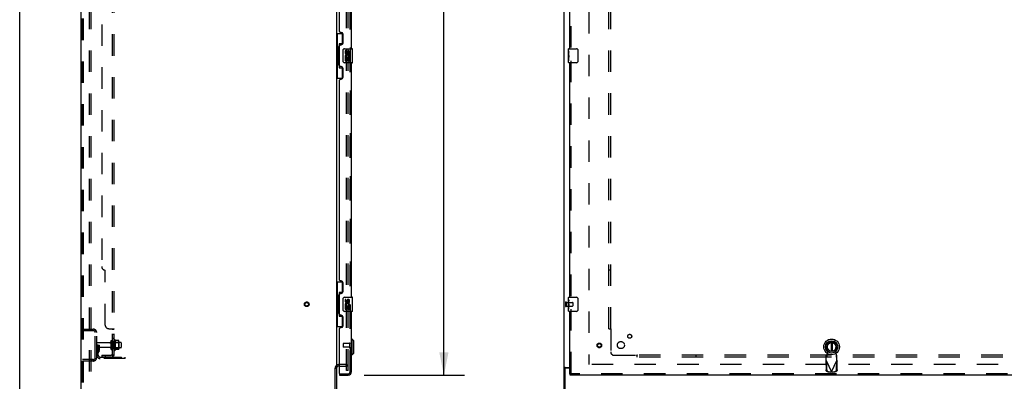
# Model space of a CAD drawing. Header units: inches. Extents: x 0 to 274, y 0 to 177.
# Tile 13 of 138: x 0 to 69, y 60 to 85. Entities that reach past the tile are written whole.
import ezdxf

# ---------------------------------------------------------------- set-up
doc = ezdxf.new("R2010")
doc.units = ezdxf.units.IN
doc.header["$LTSCALE"] = 15.069778
doc.header["$MEASUREMENT"] = 0
doc.linetypes.add('HIDDEN', pattern=[0.2, 0.1, -0.1])
doc.layers.get('0').update_dxf_attribs({"linetype": 'CONTINUOUS'})
for name, color, linetype in [('DEFAULT_2', 8, 'HIDDEN'), ('DIMENSIONS', 7, 'CONTINUOUS'), ('LEFT_OR_SECONDARY_DOOR_ASSEMBLY', 7, 'CONTINUOUS'), ('RIGHT_OR_MAIN_DOOR_ASSEMBLY', 7, 'CONTINUOUS'), ('SUBPANEL', 7, 'CONTINUOUS')]:
    doc.layers.add(name, color=color, linetype=linetype)
doc.styles.get("Standard").update_dxf_attribs({"font": 'arial.ttf'})
doc.dimstyles.new('DIMSTYLE_1', dxfattribs={"dimtxt": 1.208806, "dimasz": 1.611741, "dimexe": 0.09, "dimexo": 0.07, "dimgap": 0.0375, "dimtad": 0, "dimtih": 1, "dimtoh": 1, "dimzin": 4, "dimdsep": 46, "dimtxsty": 'Standard', "dimblk": '_FILLED', "dimblk1": '_FILLED', "dimblk2": '_FILLED', "dimcen": 0.09, "dimadec": 3, "dimazin": 1, "dimtfac": 1, "dimtdec": 3, "dimtofl": 0, "dimtmove": 0, "dimatfit": 3, "dimldrblk": '_FILLED', "dimfxl": 0, "dimtolj": 1, "dimtzin": 4, "dimarcsym": 0})

# ---------------------------------------------------------------- blocks, each defined once
blk = doc.blocks.new('_FILLED')
at = {"color": 0, "linetype": 'ByBlock'}
blk.add_solid([(0, 0), (-1, 0.2), (-1, -0.2)], dxfattribs=at)
blk = doc.blocks.new('*D9')
at = {"layer": 'DIMENSIONS', "color": 2, "linetype": 'Continuous'}
for p, q in [((24.264, 122.446), (31.334, 122.446)), ((29.884, 122.446), (29.884, 92.959)), ((29.884, 59.946), (29.884, 88.728)), ((24.264, 59.946), (31.334, 59.946))]:
    blk.add_line(p, q, dxfattribs=at)
at = {"layer": 'DIMENSIONS', "color": 2, "linetype": 'Continuous', "xscale": 1.6117409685, "yscale": 1.6117409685, "zscale": 1.6117409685}
for p, rotation in [((29.884, 122.446), 90), ((29.884, 59.946), 270)]:
    blk.add_blockref('_FILLED', p, dxfattribs=dict(at, rotation=rotation))
at = {"layer": 'DIMENSIONS', "color": 2, "linetype": 'Continuous', "insert": (29.884, 92.355), "char_height": 1.2088, "width": 6.18333, "attachment_point": 2, "line_spacing_factor": 0.9}
blk.add_mtext('62.50\\PDOORS', dxfattribs=at)

msp = doc.modelspace()

# ---------------------------------------------------------------- linework, layer by layer
at = {"color": 7, "linetype": 'Continuous'}
for p, q in [((0, 0), (0, 177.292)), ((4.324, 53.3), (4.324, 125.092)), ((38.355, 53.3), (38.355, 125.092)), ((22.324, 121.904), (22.324, 60.489)), ((22.22, 53.425), (22.22, 60.448)), ((22.22, 60.437), (22.324, 60.437)), ((22.324, 60.45), (22.324, 53.443)), ((22.466, 60.696), (22.528, 60.696)), ((22.528, 60.592), (22.466, 60.592)), ((38.407, 60.374), (38.407, 53.196)), ((38.425, 60.489), (38.73, 60.489)), ((38.73, 60.437), (38.469, 60.437))]:
    msp.add_line(p, q, dxfattribs=at)
for points in [[(38.39, 60.474), (38.386, 60.473), (38.382, 60.471), (38.379, 60.47), (38.375, 60.469), (38.372, 60.467), (38.369, 60.466), (38.366, 60.464), (38.364, 60.463), (38.362, 60.461), (38.36, 60.459), (38.358, 60.458), (38.357, 60.456), (38.356, 60.454), (38.355, 60.452), (38.355, 60.45), (38.355, 60.448)], [(38.425, 60.489), (38.422, 60.487), (38.42, 60.486), (38.417, 60.484), (38.414, 60.483), (38.41, 60.481), (38.407, 60.48), (38.402, 60.478), (38.398, 60.477), (38.39, 60.474)]]:
    msp.add_lwpolyline(points, dxfattribs=at)
at = {"color": 3, "linetype": 'Continuous'}
msp.add_arc((22.466, 60.45), 0.246, 90, 125.32724, dxfattribs=at)
at = {"color": 7, "linetype": 'Continuous'}
for centre, radius in [((22.466, 60.45), 0.142), ((38.469, 60.374), 0.0625)]:
    msp.add_arc(centre, radius, 90, 180, dxfattribs=at)
at = {"layer": 'DEFAULT_2', "color": 8, "linetype": 'HIDDEN'}
for p, q in [((4.428, 53.414), (4.428, 124.979)), ((4.501, 53.414), (4.501, 124.979)), ((4.899, 125.009), (4.899, 53.384)), ((5.003, 125.009), (5.003, 53.384)), ((23.032, 60.28), (23.032, 122.113)), ((23.136, 60.28), (23.136, 122.113)), ((40.105, 121.696), (40.105, 60.696)), ((38.459, 65.088), (38.459, 64.804)), ((38.502, 65.088), (38.502, 64.804)), ((38.502, 65.07), (38.949, 65.07)), ((38.502, 64.822), (38.949, 64.822)), ((38.959, 65.06), (38.959, 64.832)), ((4.428, 63.196), (5.181, 63.196)), ((5.074, 63.196), (5.074, 63.092)), ((4.428, 63.092), (5.181, 63.092)), ((5.324, 61.193), (5.324, 62.95)), ((5.428, 61.193), (5.428, 62.95)), ((5.532, 62.071), (5.428, 62.071)), ((6.355, 62.236), (5.458, 62.236)), ((6.355, 61.906), (5.458, 61.906)), ((5.518, 61.731), (5.518, 62.071)), ((5.518, 61.896), (5.622, 61.896)), ((5.532, 62.071), (5.622, 62.071)), ((5.532, 61.37), (5.532, 62.071)), ((5.622, 61.731), (5.622, 62.071)), ((6.418, 62.329), (6.418, 61.814)), ((6.528, 62.329), (6.528, 61.814)), ((7.123, 62.259), (6.528, 62.259)), ((7.123, 61.884), (6.528, 61.884)), ((6.653, 61.737), (6.653, 62.405)), ((6.673, 62.255), (6.653, 62.275)), ((6.673, 61.888), (6.653, 61.868)), ((6.673, 62.255), (6.969, 62.255)), ((6.673, 62.255), (6.673, 61.888)), ((6.673, 61.888), (6.969, 61.888)), ((6.723, 62.427), (6.723, 61.715)), ((6.968, 62.39), (6.749, 62.39)), ((6.968, 61.752), (6.749, 61.752)), ((6.969, 62.255), (6.989, 62.275)), ((6.969, 62.255), (6.969, 61.888)), ((6.969, 61.888), (6.989, 61.868)), ((6.989, 62.327), (6.989, 61.816)), ((7.153, 62.229), (7.153, 61.914)), ((5.181, 61.05), (4.428, 61.05)), ((5.074, 61.05), (5.074, 60.946)), ((5.516, 61.725), (5.467, 61.657)), ((5.6, 61.664), (5.551, 61.596)), ((5.674, 61.228), (7.428, 61.228)), ((7.428, 61.124), (5.674, 61.124)), ((6.925, 61.124), (6.925, 61.228)), ((7.181, 61.124), (7.181, 61.228)), ((7.428, 61.124), (7.428, 61.228)), ((5.181, 60.946), (4.428, 60.946)), ((22.95, 60.696), (22.528, 60.696)), ((22.528, 60.592), (22.95, 60.592)), ((74.959, 60.696), (40.021, 60.696)), ((23.136, 60.28), (23.032, 60.28))]:
    msp.add_line(p, q, dxfattribs=at)
for points in [[(6.749, 62.39), (6.748, 62.39), (6.747, 62.39), (6.746, 62.391), (6.745, 62.391), (6.744, 62.391), (6.744, 62.392), (6.743, 62.392), (6.743, 62.392), (6.743, 62.393), (6.742, 62.393), (6.742, 62.393), (6.742, 62.394), (6.741, 62.394), (6.741, 62.394), (6.741, 62.395), (6.741, 62.395), (6.741, 62.395), (6.741, 62.395)], [(6.741, 61.747), (6.741, 61.747), (6.741, 61.748), (6.741, 61.748), (6.741, 61.748), (6.741, 61.748), (6.742, 61.749), (6.742, 61.749), (6.742, 61.749), (6.743, 61.75), (6.743, 61.75), (6.743, 61.75), (6.744, 61.751), (6.744, 61.751), (6.745, 61.751), (6.746, 61.752), (6.747, 61.752), (6.748, 61.752), (6.749, 61.752)], [(6.977, 62.384), (6.976, 62.386), (6.975, 62.387), (6.974, 62.388), (6.972, 62.389), (6.971, 62.39), (6.969, 62.39), (6.968, 62.39)], [(6.977, 61.758), (6.976, 61.757), (6.975, 61.756), (6.974, 61.754), (6.972, 61.754), (6.971, 61.753), (6.969, 61.752), (6.968, 61.752)]]:
    msp.add_lwpolyline(points, dxfattribs=at)
for radius in [0.164, 0.124]:
    msp.add_circle((20.22, 64.946), radius, dxfattribs=at)
for centre, radius, start, end in [((38.48, 65.088), 0.0215, 0, 180), ((38.48, 64.804), 0.0215, 180, 360), ((38.949, 65.06), 0.01, 0, 90), ((38.949, 64.832), 0.01, 270, 360), ((5.181, 62.95), 0.246, 0, 90), ((5.181, 62.95), 0.142, 0, 90), ((6.691, 62.405), 0.0384, 34.44966, 180), ((5.458, 62.206), 0.03, 90, 180), ((5.458, 61.936), 0.03, 180, 270), ((6.355, 62.299), 0.0625, 270, 360), ((6.355, 61.844), 0.0625, 0, 90), ((6.473, 62.329), 0.055, 0, 180), ((6.473, 61.814), 0.055, 180, 360), ((6.691, 61.737), 0.0384, 180, 325.55034), ((6.123, 62.071), 0.698, 27.6814, 30.66313), ((6.123, 62.071), 0.698, 329.33687, 332.3186), ((6.848, 62.327), 0.141, 0, 23.95), ((6.848, 61.816), 0.141, 336.05, 360), ((7.123, 62.229), 0.03, 0, 90), ((7.123, 61.914), 0.03, 270, 360), ((5.181, 61.193), 0.246, 270, 360), ((5.181, 61.193), 0.142, 270, 360), ((5.636, 61.535), 0.208, 144.24611, 180), ((5.674, 61.37), 0.246, 180, 270), ((5.508, 61.731), 0.01, 324.24611, 360), ((5.636, 61.535), 0.104, 144.24611, 180), ((5.674, 61.37), 0.142, 180, 270), ((5.508, 61.731), 0.114, 324.24611, 360), ((22.466, 60.45), 0.246, 125.32724, 180), ((22.95, 60.51), 0.186, 0, 90), ((22.95, 60.51), 0.0823, 0, 90)]:
    msp.add_arc(centre, radius, start, end, dxfattribs=at)
at = {"layer": 'LEFT_OR_SECONDARY_DOOR_ASSEMBLY', "color": 8, "linetype": 'HIDDEN'}
for p, q in [((23.278, 122.2), (23.278, 60.193)), ((38.834, 99.601), (38.834, 82.791)), ((38.834, 82.101), (38.834, 65.291)), ((38.834, 64.601), (38.834, 60.05)), ((22.778, 62.164), (22.778, 61.936)), ((23.235, 62.174), (22.788, 62.174)), ((23.235, 61.926), (22.788, 61.926)), ((23.235, 62.192), (23.235, 61.908)), ((56.922, 61.592), (56.869, 61.887)), ((57.527, 61.887), (57.473, 61.592)), ((56.87, 61.392), (56.824, 61.35)), ((56.824, 60.976), (56.824, 61.35)), ((56.824, 61.195), (56.87, 61.237)), ((56.87, 61.237), (56.87, 61.392)), ((56.884, 61.396), (56.922, 61.592)), ((57.473, 61.592), (57.511, 61.396)), ((57.572, 61.35), (57.526, 61.392)), ((57.526, 61.392), (57.526, 61.237)), ((57.526, 61.237), (57.572, 61.195)), ((57.572, 60.976), (57.572, 61.35)), ((56.796, 60.928), (56.837, 60.948)), ((56.796, 60.928), (56.806, 60.338)), ((56.824, 60.976), (57.198, 60.189)), ((56.837, 60.948), (56.847, 60.358)), ((57.198, 60.189), (57.572, 60.976)), ((57.548, 60.358), (57.558, 60.948)), ((57.558, 60.948), (57.6, 60.928)), ((57.59, 60.338), (57.6, 60.928)), ((22.548, 60.05), (23.135, 60.05)), ((75.625, 60.05), (38.772, 60.05)), ((56.96, 60.179), (57.153, 60.176)), ((57.002, 60.199), (57.195, 60.195)), ((57.195, 60.195), (57.153, 60.176)), ((57.175, 60.182), (57.153, 60.176)), ((57.198, 60.189), (57.175, 60.182)), ((57.22, 60.182), (57.198, 60.189)), ((57.201, 60.195), (57.394, 60.199)), ((57.242, 60.176), (57.201, 60.195)), ((57.242, 60.176), (57.22, 60.182)), ((57.242, 60.176), (57.435, 60.179))]:
    msp.add_line(p, q, dxfattribs=at)
at = {"layer": 'LEFT_OR_SECONDARY_DOOR_ASSEMBLY', "color": 3, "linetype": 'Continuous'}
for p, q in [((23.382, 82.946), (23.382, 99.446)), ((38.73, 99.446), (38.73, 82.946)), ((22.528, 84.154), (22.528, 98.239)), ((22.648, 84.094), (22.588, 84.094)), ((22.778, 83.344), (22.778, 83.964)), ((22.528, 81.739), (22.528, 83.154)), ((22.588, 83.214), (22.648, 83.214)), ((23.382, 65.446), (23.382, 81.946)), ((38.73, 81.946), (38.73, 65.446)), ((22.648, 81.679), (22.588, 81.679)), ((22.778, 80.929), (22.778, 81.549)), ((22.528, 66.654), (22.528, 80.739)), ((22.588, 80.799), (22.648, 80.799)), ((22.648, 66.594), (22.588, 66.594)), ((22.778, 65.844), (22.778, 66.464)), ((22.528, 64.239), (22.528, 65.654)), ((22.588, 65.714), (22.648, 65.714)), ((22.648, 64.179), (22.588, 64.179)), ((22.778, 63.429), (22.778, 64.049)), ((23.382, 60.193), (23.382, 64.446)), ((38.73, 64.446), (38.73, 60.05)), ((22.528, 60.07), (22.528, 63.239)), ((22.588, 63.299), (22.648, 63.299)), ((22.528, 59.946), (23.135, 59.946)), ((75.625, 59.946), (38.772, 59.946))]:
    msp.add_line(p, q, dxfattribs=at)
at = {"layer": 'LEFT_OR_SECONDARY_DOOR_ASSEMBLY', "color": 7, "linetype": 'Continuous'}
for p, q in [((22.324, 84.021), (22.764, 84.021)), ((22.363, 84.021), (22.363, 82.996)), ((22.728, 84.021), (22.728, 83.241)), ((22.728, 83.286), (22.501, 83.286)), ((22.501, 83.286), (22.501, 81.606)), ((22.341, 82.996), (22.464, 82.996)), ((22.341, 82.996), (22.341, 81.896)), ((22.464, 83.027), (22.464, 83.047)), ((22.464, 81.896), (22.464, 82.996)), ((22.787, 82.046), (22.787, 82.846)), ((22.887, 82.946), (23.427, 82.946)), ((22.987, 82.792), (22.924, 82.792)), ((22.924, 82.792), (22.924, 82.656)), ((22.987, 82.656), (22.987, 82.792)), ((23.052, 82.718), (23.053, 82.649)), ((23.113, 82.656), (23.113, 82.698)), ((23.176, 82.698), (23.176, 82.561)), ((23.176, 82.561), (23.239, 82.561)), ((23.239, 82.561), (23.239, 82.698)), ((23.442, 81.961), (23.442, 82.931)), ((38.67, 82.786), (38.67, 82.931)), ((38.67, 82.528), (38.67, 82.785)), ((38.675, 82.729), (38.67, 82.729)), ((38.67, 82.561), (38.677, 82.561)), ((38.677, 82.561), (38.677, 82.698)), ((38.685, 82.946), (39.225, 82.946)), ((39.325, 82.846), (39.325, 82.046)), ((22.341, 81.896), (22.464, 81.896)), ((22.363, 81.896), (22.363, 80.871)), ((22.464, 81.846), (22.464, 81.866)), ((23.427, 81.946), (22.887, 81.946)), ((22.943, 82.331), (22.924, 82.331)), ((22.924, 82.331), (22.924, 82.1)), ((22.924, 82.1), (22.987, 82.1)), ((22.977, 82.331), (23.004, 82.35)), ((22.977, 82.331), (23.239, 82.331)), ((22.987, 82.268), (23.052, 82.268)), ((22.987, 82.1), (22.987, 82.268)), ((23.052, 82.268), (23.052, 82.132)), ((23.052, 82.132), (23.113, 82.132)), ((23.113, 82.268), (23.176, 82.268)), ((23.113, 82.132), (23.113, 82.268)), ((23.168, 82.367), (23.226, 82.342)), ((23.176, 82.268), (23.176, 82.1)), ((23.176, 82.1), (23.239, 82.1)), ((23.239, 82.1), (23.239, 82.331)), ((38.67, 81.961), (38.67, 82.525)), ((38.671, 82.499), (38.67, 82.499)), ((38.67, 82.367), (38.676, 82.367)), ((38.67, 82.331), (38.677, 82.331)), ((38.67, 82.268), (38.677, 82.268)), ((38.67, 82.1), (38.677, 82.1)), ((38.677, 82.1), (38.677, 82.331)), ((39.225, 81.946), (38.685, 81.946)), ((22.501, 81.606), (22.728, 81.606)), ((22.728, 81.651), (22.728, 80.871)), ((22.324, 80.871), (22.764, 80.871)), ((22.324, 66.521), (22.764, 66.521)), ((22.363, 66.521), (22.363, 65.496)), ((22.728, 66.521), (22.728, 65.741)), ((22.341, 65.496), (22.464, 65.496)), ((22.341, 65.496), (22.341, 64.396)), ((22.464, 65.527), (22.464, 65.547)), ((22.464, 64.396), (22.464, 65.496)), ((22.728, 65.786), (22.501, 65.786)), ((22.501, 65.786), (22.501, 64.106)), ((22.787, 64.546), (22.787, 65.346)), ((22.887, 65.446), (23.427, 65.446)), ((22.987, 65.292), (22.924, 65.292)), ((22.924, 65.292), (22.924, 65.156)), ((22.987, 65.156), (22.987, 65.292)), ((23.052, 65.218), (23.053, 65.149)), ((23.442, 64.461), (23.442, 65.431)), ((38.67, 65.286), (38.67, 65.431)), ((38.67, 65.028), (38.67, 65.285)), ((38.675, 65.229), (38.67, 65.229)), ((38.685, 65.446), (39.225, 65.446)), ((39.325, 65.346), (39.325, 64.546)), ((22.943, 64.831), (22.924, 64.831)), ((22.924, 64.831), (22.924, 64.6)), ((22.924, 64.6), (22.987, 64.6)), ((22.977, 64.831), (23.004, 64.85)), ((22.977, 64.831), (23.239, 64.831)), ((22.987, 64.768), (23.052, 64.768)), ((22.987, 64.6), (22.987, 64.768)), ((23.052, 64.768), (23.052, 64.632)), ((23.052, 64.632), (23.113, 64.632)), ((23.113, 65.156), (23.113, 65.198)), ((23.113, 64.768), (23.176, 64.768)), ((23.113, 64.632), (23.113, 64.768)), ((23.168, 64.867), (23.226, 64.842)), ((23.176, 65.198), (23.176, 65.061)), ((23.176, 65.061), (23.239, 65.061)), ((23.176, 64.768), (23.176, 64.6)), ((23.176, 64.6), (23.239, 64.6)), ((23.239, 65.061), (23.239, 65.198)), ((23.239, 64.6), (23.239, 64.831)), ((38.67, 65.061), (38.677, 65.061)), ((38.67, 64.461), (38.67, 65.025)), ((38.671, 64.999), (38.67, 64.999)), ((38.67, 64.867), (38.676, 64.867)), ((38.67, 64.831), (38.677, 64.831)), ((38.67, 64.768), (38.677, 64.768)), ((38.67, 64.6), (38.677, 64.6)), ((38.677, 65.061), (38.677, 65.198)), ((38.677, 64.6), (38.677, 64.831)), ((22.341, 64.396), (22.464, 64.396)), ((22.363, 64.396), (22.363, 63.371)), ((22.464, 64.346), (22.464, 64.366)), ((22.501, 64.106), (22.728, 64.106)), ((22.728, 64.151), (22.728, 63.371)), ((23.427, 64.446), (22.887, 64.446)), ((39.225, 64.446), (38.685, 64.446)), ((22.324, 63.371), (22.764, 63.371)), ((23.421, 62.498), (23.382, 62.498)), ((23.539, 62.38), (23.421, 62.498)), ((23.421, 61.396), (23.421, 62.498)), ((23.539, 61.514), (23.539, 62.38)), ((57.159, 62.259), (57.159, 61.634)), ((57.237, 62.259), (57.237, 61.634)), ((23.421, 61.396), (23.382, 61.396)), ((23.539, 61.514), (23.421, 61.396)), ((22.528, 60.05), (22.548, 60.05)), ((22.528, 60.05), (22.528, 59.946)), ((38.73, 60.05), (38.772, 60.05)), ((38.772, 59.946), (38.772, 60.05))]:
    msp.add_line(p, q, dxfattribs=at)
for points in [[(22.501, 83.262), (22.501, 83.259), (22.502, 83.255), (22.502, 83.251), (22.504, 83.247), (22.505, 83.242), (22.507, 83.237), (22.51, 83.232), (22.513, 83.226), (22.516, 83.219), (22.52, 83.212), (22.524, 83.205), (22.529, 83.197), (22.534, 83.189), (22.537, 83.185)], [(22.787, 82.846), (22.787, 82.853), (22.788, 82.859), (22.789, 82.865), (22.79, 82.871), (22.792, 82.877), (22.794, 82.882)], [(38.67, 82.786), (38.67, 82.782), (38.67, 82.777), (38.671, 82.772), (38.672, 82.759)], [(38.672, 82.759), (38.673, 82.751), (38.674, 82.743), (38.675, 82.734)], [(38.675, 82.734), (38.676, 82.725), (38.676, 82.716), (38.676, 82.707), (38.677, 82.698)], [(39.318, 82.882), (39.32, 82.877), (39.322, 82.871), (39.323, 82.865), (39.324, 82.859), (39.324, 82.853), (39.325, 82.846)], [(22.794, 82.01), (22.792, 82.016), (22.79, 82.022), (22.789, 82.028), (22.788, 82.034), (22.787, 82.04), (22.787, 82.046)], [(38.67, 82.528), (38.67, 82.52), (38.67, 82.511), (38.671, 82.501)], [(38.671, 82.501), (38.674, 82.467), (38.675, 82.455), (38.676, 82.442), (38.676, 82.43), (38.676, 82.417), (38.677, 82.404), (38.676, 82.391), (38.676, 82.379), (38.676, 82.366), (38.675, 82.354), (38.674, 82.342)], [(39.325, 82.046), (39.324, 82.04), (39.324, 82.034), (39.323, 82.028), (39.322, 82.022), (39.32, 82.016), (39.318, 82.01)], [(22.537, 81.707), (22.534, 81.704), (22.529, 81.695), (22.524, 81.687), (22.52, 81.68), (22.516, 81.673), (22.513, 81.667), (22.51, 81.661), (22.507, 81.655), (22.505, 81.65), (22.504, 81.645), (22.502, 81.641), (22.502, 81.637), (22.501, 81.633), (22.501, 81.63)], [(22.501, 65.762), (22.501, 65.759), (22.502, 65.755), (22.502, 65.751), (22.504, 65.747), (22.505, 65.742), (22.507, 65.737), (22.51, 65.732), (22.513, 65.726), (22.516, 65.719), (22.52, 65.712), (22.524, 65.705), (22.529, 65.697), (22.534, 65.689), (22.537, 65.685)], [(22.787, 65.346), (22.787, 65.353), (22.788, 65.359), (22.789, 65.365), (22.79, 65.371), (22.792, 65.377), (22.794, 65.382)], [(38.67, 65.286), (38.67, 65.282), (38.67, 65.277), (38.671, 65.272), (38.672, 65.259)], [(38.672, 65.259), (38.673, 65.251), (38.674, 65.243), (38.675, 65.234)], [(38.675, 65.234), (38.676, 65.225), (38.676, 65.216), (38.676, 65.207), (38.677, 65.198)], [(39.318, 65.382), (39.32, 65.377), (39.322, 65.371), (39.323, 65.365), (39.324, 65.359), (39.324, 65.353), (39.325, 65.346)], [(22.794, 64.51), (22.792, 64.516), (22.79, 64.522), (22.789, 64.528), (22.788, 64.534), (22.787, 64.54), (22.787, 64.546)], [(38.67, 65.028), (38.67, 65.02), (38.67, 65.011), (38.671, 65.001)], [(38.671, 65.001), (38.674, 64.967), (38.675, 64.955), (38.676, 64.942), (38.676, 64.93), (38.676, 64.917), (38.677, 64.904), (38.676, 64.891), (38.676, 64.879), (38.676, 64.866), (38.675, 64.854), (38.674, 64.842)], [(39.325, 64.546), (39.324, 64.54), (39.324, 64.534), (39.323, 64.528), (39.322, 64.522), (39.32, 64.516), (39.318, 64.51)], [(22.537, 64.207), (22.534, 64.204), (22.529, 64.195), (22.524, 64.187), (22.52, 64.18), (22.516, 64.173), (22.513, 64.167), (22.51, 64.161), (22.507, 64.155), (22.505, 64.15), (22.504, 64.145), (22.502, 64.141), (22.502, 64.137), (22.501, 64.133), (22.501, 64.13)]]:
    msp.add_lwpolyline(points, dxfattribs=at)
at = {"layer": 'LEFT_OR_SECONDARY_DOOR_ASSEMBLY', "color": 8, "linetype": 'HIDDEN'}
for points in [[(56.87, 61.237), (56.871, 61.24), (56.872, 61.245), (56.873, 61.252), (56.874, 61.26), (56.875, 61.269), (56.876, 61.28), (56.877, 61.292), (56.878, 61.305), (56.879, 61.318), (56.88, 61.333), (56.881, 61.348), (56.882, 61.364), (56.884, 61.396)], [(56.884, 61.396), (56.882, 61.395), (56.88, 61.394), (56.877, 61.393), (56.875, 61.392), (56.872, 61.392), (56.87, 61.392)], [(57.526, 61.392), (57.523, 61.392), (57.521, 61.392), (57.519, 61.393), (57.516, 61.394), (57.514, 61.395), (57.511, 61.396)], [(57.511, 61.396), (57.512, 61.38), (57.514, 61.348)], [(57.514, 61.348), (57.515, 61.333), (57.517, 61.318), (57.518, 61.305), (57.519, 61.292), (57.52, 61.28), (57.521, 61.269), (57.522, 61.26), (57.523, 61.252), (57.524, 61.245), (57.525, 61.24), (57.526, 61.237)], [(56.796, 60.928), (56.8, 60.936), (56.805, 60.944), (56.81, 60.952)], [(56.81, 60.952), (56.819, 60.968), (56.824, 60.976)], [(56.847, 60.358), (56.848, 60.342), (56.851, 60.327), (56.855, 60.312), (56.86, 60.298), (56.867, 60.284), (56.874, 60.27), (56.884, 60.258), (56.894, 60.246), (56.905, 60.236), (56.917, 60.227), (56.93, 60.218), (56.944, 60.212), (56.958, 60.206), (56.972, 60.202), (56.987, 60.2), (57.002, 60.199)], [(57.394, 60.199), (57.409, 60.2), (57.424, 60.202), (57.438, 60.206), (57.452, 60.212), (57.466, 60.218), (57.479, 60.227), (57.491, 60.236), (57.502, 60.246), (57.512, 60.258), (57.521, 60.27), (57.529, 60.284), (57.536, 60.298), (57.541, 60.312), (57.545, 60.327), (57.547, 60.342), (57.548, 60.358)], [(57.572, 60.976), (57.581, 60.96), (57.586, 60.952), (57.591, 60.944), (57.596, 60.936), (57.6, 60.928)], [(56.96, 60.179), (56.945, 60.18), (56.931, 60.183), (56.916, 60.187), (56.902, 60.192), (56.888, 60.199), (56.875, 60.207), (56.863, 60.216), (56.852, 60.227), (56.842, 60.238), (56.833, 60.251), (56.825, 60.264), (56.818, 60.278), (56.813, 60.292), (56.809, 60.307), (56.807, 60.322), (56.806, 60.338)], [(57.59, 60.338), (57.589, 60.322), (57.587, 60.307), (57.583, 60.292), (57.577, 60.278), (57.571, 60.264), (57.563, 60.251), (57.554, 60.238), (57.544, 60.227), (57.532, 60.216), (57.52, 60.207), (57.507, 60.199), (57.494, 60.192), (57.48, 60.187), (57.465, 60.183), (57.45, 60.18), (57.435, 60.179)]]:
    msp.add_lwpolyline(points, dxfattribs=at)
at = {"layer": 'LEFT_OR_SECONDARY_DOOR_ASSEMBLY', "color": 7, "linetype": 'Continuous'}
for radius in [0.551, 0.433, 0.329, 0.317]:
    msp.add_circle((57.198, 61.947), radius, dxfattribs=at)
at = {"layer": 'LEFT_OR_SECONDARY_DOOR_ASSEMBLY', "color": 8, "linetype": 'HIDDEN'}
for radius in [0.164, 0.124]:
    msp.add_circle((40.834, 62.05), radius, dxfattribs=at)
at = {"layer": 'LEFT_OR_SECONDARY_DOOR_ASSEMBLY', "color": 3, "linetype": 'Continuous'}
for centre, radius, start, end in [((22.588, 84.154), 0.06, 180, 270), ((22.648, 83.964), 0.13, 0, 90), ((22.648, 83.344), 0.13, 270, 360), ((22.588, 83.154), 0.06, 90, 180), ((22.588, 81.739), 0.06, 180, 270), ((22.648, 81.549), 0.13, 0, 90), ((22.588, 80.739), 0.06, 90, 180), ((22.648, 80.929), 0.13, 270, 360), ((22.588, 66.654), 0.06, 180, 270), ((22.648, 66.464), 0.13, 0, 90), ((22.588, 65.654), 0.06, 90, 180), ((22.648, 65.844), 0.13, 270, 360), ((22.588, 64.239), 0.06, 180, 270), ((22.648, 64.049), 0.13, 0, 90), ((22.588, 63.239), 0.06, 90, 180), ((22.648, 63.429), 0.13, 270, 360), ((22.548, 60.07), 0.02, 180, 270), ((23.135, 60.193), 0.246, 270, 360)]:
    msp.add_arc(centre, radius, start, end, dxfattribs=at)
at = {"layer": 'LEFT_OR_SECONDARY_DOOR_ASSEMBLY', "color": 7, "linetype": 'Continuous'}
for centre, radius, start, end in [((22.887, 82.846), 0.1, 90, 158.79459), ((23.019, 82.656), 0.0943, 180, 360), ((23.082, 82.404), 0.157, 336.59665, 161.87913), ((23.019, 82.656), 0.0314, 180, 261.22946), ((23.018, 82.661), 0.0362, 263.42855, 341.76278), ((23.145, 82.698), 0.0943, 68.69989, 167.43379), ((23.145, 82.698), 0.0314, 0, 180.04847), ((23.145, 82.698), 0.0943, 0, 68.67039), ((23.427, 82.931), 0.015, 0, 90), ((38.685, 82.931), 0.015, 90, 180), ((39.225, 82.846), 0.1, 21.19986, 90), ((22.887, 82.046), 0.1, 201.20502, 270), ((23.078, 82.404), 0.154, 161.41988, 206.19629), ((23.082, 82.404), 0.157, 205.73705, 207.8532), ((23.082, 82.404), 0.0943, 336.59665, 215.11217), ((23.427, 81.961), 0.015, 270, 360), ((38.685, 81.961), 0.015, 180, 270), ((39.225, 82.046), 0.1, 270, 338.79459), ((22.887, 65.346), 0.1, 90, 158.79459), ((23.145, 65.198), 0.0943, 68.69989, 167.43379), ((23.145, 65.198), 0.0314, 0, 180.04847), ((23.145, 65.198), 0.0943, 0, 68.67039), ((23.427, 65.431), 0.015, 0, 90), ((38.685, 65.431), 0.015, 90, 180), ((39.225, 65.346), 0.1, 21.19986, 90), ((22.887, 64.546), 0.1, 201.20502, 270), ((23.019, 65.156), 0.0943, 180, 360), ((23.078, 64.904), 0.154, 161.41988, 206.19629), ((23.082, 64.904), 0.157, 336.59665, 161.87913), ((23.082, 64.904), 0.157, 205.73705, 207.8532), ((23.019, 65.156), 0.0314, 180, 261.22946), ((23.082, 64.904), 0.0943, 336.59665, 215.11217), ((23.018, 65.161), 0.0362, 263.42855, 341.76278), ((39.225, 64.546), 0.1, 270, 338.79459), ((23.427, 64.461), 0.015, 270, 360), ((38.685, 64.461), 0.015, 180, 270), ((57.198, 61.947), 0.315, 280.07866, 259.92134)]:
    msp.add_arc(centre, radius, start, end, dxfattribs=at)
at = {"layer": 'LEFT_OR_SECONDARY_DOOR_ASSEMBLY', "color": 8, "linetype": 'HIDDEN'}
for centre, radius, start, end in [((22.788, 62.164), 0.01, 90, 180), ((22.788, 61.936), 0.01, 180, 270), ((23.256, 62.192), 0.0215, 0, 180), ((23.256, 61.908), 0.0215, 180, 360), ((57.198, 61.947), 0.335, 349.67298, 190.32702), ((23.135, 60.193), 0.142, 270, 360)]:
    msp.add_arc(centre, radius, start, end, dxfattribs=at)
at = {"layer": 'LEFT_OR_SECONDARY_DOOR_ASSEMBLY', "color": 7, "linetype": 'Continuous'}
for centre, major_axis, ratio, start_param, end_param in [((22.568, 83.037), (0, 0.18), 0.579493, 0.699287, 1.51401), ((22.568, 83.037), (0, 0.18), 0.579493, -4.655602, -3.84088), ((22.568, 81.856), (0, 0.18), 0.579493, 0.699287, 1.51401), ((38.933, 82.362), (0.263, 0), 0.432808, 3.141593, 3.321581), ((22.568, 81.856), (0, 0.18), 0.579493, -4.655602, -3.84088), ((22.568, 65.537), (0, 0.18), 0.579493, 0.699287, 1.51401), ((22.568, 65.537), (0, 0.18), 0.579493, -4.655602, -3.84088), ((38.933, 64.862), (0.263, 0), 0.432808, 3.141593, 3.321581), ((22.568, 64.356), (0, 0.18), 0.579493, 0.699287, 1.51401), ((22.568, 64.356), (0, 0.18), 0.579493, -4.655602, -3.84088)]:
    msp.add_ellipse(centre, major_axis=major_axis, ratio=ratio, start_param=start_param, end_param=end_param, dxfattribs=at)
at = {"layer": 'RIGHT_OR_MAIN_DOOR_ASSEMBLY', "color": 8, "linetype": 'HIDDEN'}
for p, q in [((23.278, 60.193), (23.278, 122.2)), ((22.548, 60.05), (23.135, 60.05))]:
    msp.add_line(p, q, dxfattribs=at)
msp.add_arc((23.135, 60.193), 0.142, 270, 360, dxfattribs=at)
at = {"layer": 'SUBPANEL', "color": 8, "linetype": 'HIDDEN'}
for p, q in [((6.528, 61.352), (6.528, 121.04)), ((6.653, 61.352), (6.653, 121.04)), ((41.511, 63.228), (41.511, 119.165)), ((41.636, 63.228), (41.636, 119.165)), ((5.778, 114.79), (5.778, 67.603)), ((6.028, 63.478), (6.028, 67.353)), ((41.636, 67.353), (41.511, 67.353)), ((6.278, 63.228), (6.599, 63.228)), ((6.528, 63.192), (6.653, 63.192)), ((41.511, 63.228), (41.597, 63.228)), ((41.597, 63.228), (41.677, 63.228)), ((41.617, 63.21), (41.624, 63.203)), ((41.636, 63.192), (41.636, 61.603)), ((6.528, 62.83), (6.653, 62.83)), ((6.528, 62.549), (6.653, 62.549)), ((6.528, 62.321), (6.653, 62.321)), ((6.528, 61.821), (6.653, 61.821)), ((5.778, 61.352), (6.416, 61.352)), ((5.778, 61.352), (5.778, 61.228)), ((6.416, 61.228), (5.778, 61.228)), ((6.028, 61.352), (6.028, 61.228)), ((6.599, 61.314), (6.502, 61.393)), ((6.528, 61.352), (6.653, 61.352)), ((6.588, 61.352), (6.588, 61.352)), ((41.886, 61.352), (43.476, 61.352)), ((43.511, 61.314), (43.511, 61.393)), ((111.448, 61.352), (43.511, 61.352)), ((43.511, 61.228), (43.511, 61.314)), ((111.448, 61.228), (43.511, 61.228)), ((47.636, 61.352), (47.636, 61.228))]:
    msp.add_line(p, q, dxfattribs=at)
for points in [[(6.502, 63.228), (6.502, 63.226), (6.502, 63.224), (6.502, 63.222), (6.502, 63.221), (6.503, 63.219), (6.503, 63.218), (6.504, 63.216), (6.505, 63.215), (6.507, 63.213), (6.508, 63.212), (6.51, 63.21), (6.512, 63.209), (6.513, 63.208), (6.517, 63.205)], [(6.502, 63.228), (6.502, 63.226), (6.502, 63.224), (6.502, 63.222), (6.502, 63.221)], [(6.503, 63.219), (6.503, 63.218), (6.504, 63.216), (6.505, 63.215), (6.507, 63.213), (6.508, 63.212), (6.51, 63.21)], [(6.517, 63.205), (6.519, 63.204), (6.521, 63.202), (6.523, 63.201), (6.524, 63.199), (6.526, 63.198), (6.527, 63.197), (6.527, 63.195), (6.528, 63.194), (6.528, 63.192)], [(6.521, 63.202), (6.523, 63.201), (6.524, 63.199), (6.526, 63.198), (6.527, 63.197)], [(6.527, 63.195), (6.528, 63.194), (6.528, 63.192)], [(6.599, 63.228), (6.601, 63.226), (6.604, 63.224), (6.607, 63.222), (6.61, 63.221), (6.614, 63.219), (6.618, 63.217), (6.626, 63.214)], [(6.626, 63.214), (6.63, 63.212), (6.634, 63.21)], [(6.634, 63.21), (6.637, 63.209), (6.64, 63.207), (6.643, 63.205), (6.646, 63.203), (6.648, 63.201), (6.65, 63.199), (6.652, 63.197), (6.652, 63.195), (6.653, 63.194), (6.653, 63.192)], [(6.643, 63.205), (6.646, 63.203), (6.648, 63.201), (6.65, 63.199), (6.652, 63.197), (6.652, 63.195), (6.653, 63.194), (6.653, 63.192)], [(41.597, 63.228), (41.6, 63.226), (41.602, 63.224), (41.604, 63.222), (41.606, 63.221), (41.608, 63.219), (41.61, 63.217), (41.612, 63.215), (41.614, 63.214), (41.616, 63.212), (41.617, 63.21)], [(41.624, 63.203), (41.626, 63.201), (41.628, 63.199), (41.63, 63.197), (41.632, 63.195), (41.634, 63.194), (41.636, 63.192)], [(41.655, 63.205), (41.651, 63.202), (41.648, 63.201), (41.646, 63.199), (41.644, 63.198), (41.642, 63.197), (41.64, 63.195), (41.638, 63.194), (41.636, 63.192)], [(41.677, 63.228), (41.676, 63.226), (41.675, 63.224), (41.675, 63.222), (41.674, 63.221), (41.672, 63.219), (41.671, 63.218), (41.67, 63.216), (41.668, 63.215), (41.667, 63.213), (41.665, 63.212), (41.663, 63.21), (41.662, 63.209), (41.66, 63.208), (41.657, 63.206), (41.655, 63.205)], [(6.502, 61.393), (6.502, 61.393), (6.502, 61.392), (6.502, 61.391), (6.502, 61.39), (6.503, 61.389), (6.503, 61.388), (6.504, 61.386), (6.505, 61.385), (6.507, 61.383), (6.508, 61.382), (6.51, 61.38), (6.513, 61.376)], [(6.513, 61.376), (6.515, 61.374), (6.517, 61.372), (6.519, 61.37), (6.521, 61.367), (6.523, 61.365), (6.524, 61.363), (6.526, 61.36), (6.527, 61.358), (6.527, 61.356), (6.528, 61.354), (6.528, 61.352)], [(6.524, 61.375), (6.524, 61.375), (6.524, 61.376), (6.524, 61.376), (6.524, 61.375), (6.524, 61.375), (6.524, 61.375), (6.525, 61.375), (6.525, 61.375), (6.526, 61.374), (6.526, 61.374), (6.526, 61.374), (6.527, 61.373), (6.527, 61.373)], [(6.588, 61.352), (6.587, 61.352), (6.587, 61.352), (6.587, 61.352), (6.586, 61.353), (6.586, 61.353), (6.585, 61.353), (6.585, 61.353), (6.584, 61.353), (6.583, 61.353), (6.583, 61.353), (6.582, 61.353), (6.581, 61.353), (6.58, 61.354), (6.58, 61.354), (6.579, 61.354), (6.578, 61.354), (6.577, 61.354), (6.577, 61.354), (6.576, 61.355), (6.575, 61.355), (6.574, 61.355), (6.573, 61.355), (6.573, 61.355), (6.572, 61.356), (6.571, 61.356), (6.57, 61.356), (6.569, 61.356), (6.568, 61.357), (6.567, 61.357), (6.566, 61.357), (6.566, 61.357), (6.565, 61.358), (6.564, 61.358), (6.563, 61.358), (6.562, 61.358), (6.561, 61.359), (6.56, 61.359), (6.559, 61.359), (6.558, 61.36), (6.557, 61.36), (6.556, 61.36), (6.555, 61.361), (6.554, 61.361), (6.553, 61.362), (6.552, 61.362), (6.551, 61.362), (6.55, 61.363), (6.549, 61.363), (6.548, 61.364), (6.547, 61.364), (6.546, 61.365), (6.544, 61.365), (6.543, 61.365), (6.543, 61.366), (6.542, 61.366), (6.541, 61.367), (6.54, 61.367), (6.539, 61.367), (6.538, 61.368), (6.537, 61.368), (6.536, 61.369), (6.535, 61.369), (6.535, 61.369), (6.534, 61.37), (6.533, 61.37), (6.532, 61.371), (6.532, 61.371), (6.531, 61.371), (6.53, 61.372), (6.529, 61.372), (6.529, 61.373), (6.528, 61.373), (6.527, 61.373), (6.527, 61.374), (6.526, 61.374), (6.526, 61.374), (6.525, 61.375), (6.525, 61.375), (6.524, 61.375), (6.524, 61.375)], [(6.584, 61.352), (6.585, 61.352), (6.585, 61.352), (6.586, 61.352), (6.586, 61.352), (6.587, 61.352), (6.587, 61.352), (6.587, 61.352), (6.588, 61.352)], [(6.599, 61.314), (6.601, 61.316), (6.604, 61.319), (6.607, 61.321), (6.61, 61.323), (6.614, 61.325), (6.618, 61.327), (6.622, 61.329)], [(6.622, 61.329), (6.63, 61.332), (6.634, 61.334), (6.637, 61.335), (6.64, 61.337), (6.643, 61.339), (6.646, 61.341), (6.648, 61.343), (6.65, 61.345), (6.652, 61.347), (6.652, 61.349), (6.653, 61.351), (6.653, 61.352)], [(43.486, 61.367), (43.484, 61.365), (43.483, 61.363), (43.481, 61.36), (43.48, 61.358), (43.478, 61.356), (43.477, 61.354), (43.476, 61.352)], [(43.489, 61.339), (43.487, 61.341), (43.485, 61.343), (43.483, 61.345), (43.481, 61.347), (43.479, 61.349), (43.477, 61.351), (43.476, 61.352)], [(43.511, 61.393), (43.509, 61.393), (43.507, 61.392), (43.506, 61.391), (43.504, 61.39), (43.503, 61.389), (43.501, 61.388), (43.5, 61.386), (43.498, 61.385), (43.497, 61.383), (43.495, 61.382), (43.494, 61.38), (43.492, 61.378), (43.491, 61.376), (43.49, 61.374), (43.489, 61.372), (43.486, 61.367)], [(43.511, 61.314), (43.509, 61.316), (43.507, 61.319), (43.506, 61.321), (43.504, 61.323), (43.502, 61.325), (43.501, 61.327), (43.499, 61.329), (43.497, 61.33), (43.496, 61.332), (43.494, 61.334), (43.489, 61.339)]]:
    msp.add_lwpolyline(points, dxfattribs=at)
for centre, radius in [((42.973, 62.69), 0.141), ((42.355, 62.071), 0.25)]:
    msp.add_circle(centre, radius, dxfattribs=at)
for centre, radius, start, end in [((6.028, 67.603), 0.25, 180, 270), ((6.278, 63.478), 0.25, 180, 270), ((6.416, 61.465), 0.237, 270, 360), ((6.416, 61.465), 0.112, 270, 360), ((41.886, 61.603), 0.25, 180, 270)]:
    msp.add_arc(centre, radius, start, end, dxfattribs=at)

# ---------------------------------------------------------------- dimensions: what is measured, and where the dimension line sits
at = {"layer": 'DIMENSIONS', "color": 2, "linetype": 'Continuous'}
dim = msp.add_linear_dim(base=(29.884, 59.946), p1=(24.194, 122.446), p2=(24.194, 59.946), angle=270, text='<>\\PDOORS', dimstyle='DIMSTYLE_1', dxfattribs=at)
dim.commit()
dim.dimension.update_dxf_attribs({"geometry": '*D9', "text_midpoint": (29.884, 90.844), "dimtype": 160})

doc.saveas('drawing.dxf')
